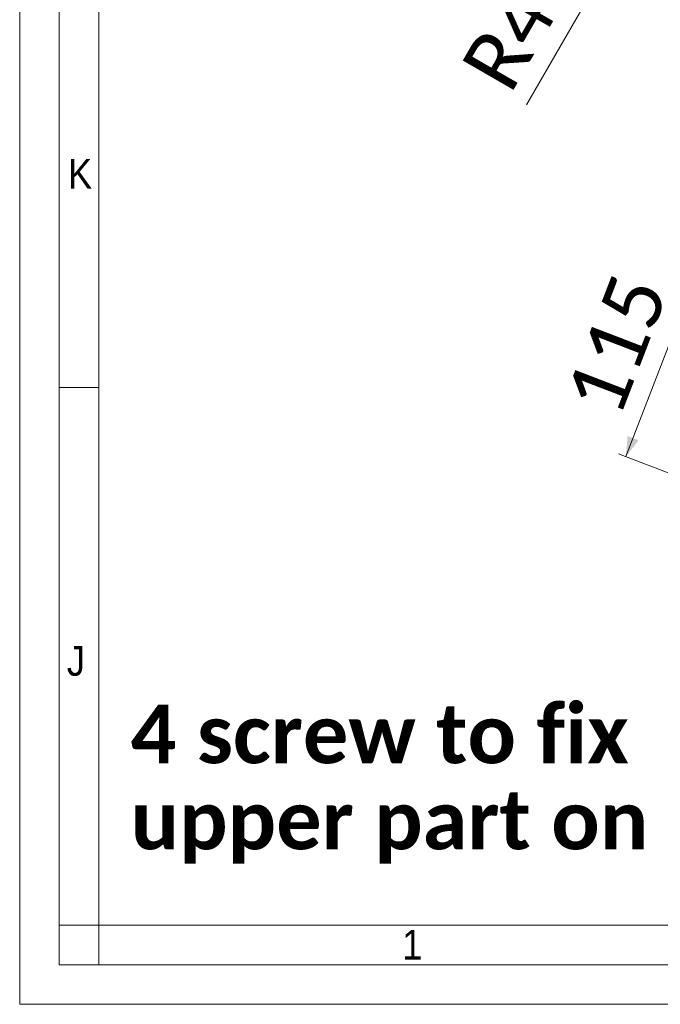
# Model space of a CAD drawing. Header units: millimetres. Extents: x 50 to 4179, y 50 to 2920.
# Tile 1 of 16: x 50 to 455, y 50 to 672. Entities that reach past the tile are written whole.
import ezdxf

# ---------------------------------------------------------------- set-up
doc = ezdxf.new("R2010")
doc.units = ezdxf.units.MM
doc.header["$LTSCALE"] = 5
doc.linetypes.add('SLD-Solido', pattern=[0])
doc.styles.add('SLDTEXTSTYLE0', font='CALIBRIB.TTF')
doc.styles.add('SLDTEXTSTYLE1', font='GOTHIC.TTF', dxfattribs={"width": 0.913})
doc.styles.add('SLDTEXTSTYLE4', font='CALIBRI.TTF')
doc.dimstyles.new('SLDDIMSTYLE0', dxfattribs={"dimtxt": 37.041667, "dimasz": 12.5, "dimexe": 0, "dimexo": 0.0625, "dimgap": 9.260417, "dimtad": 1, "dimrnd": 1e-09, "dimzin": 12, "dimdsep": 46, "dimtxsty": 'SLDTEXTSTYLE0', "dimsah": 1, "dimcen": 0.09, "dimadec": 0, "dimazin": 3, "dimtfac": 1, "dimtofl": 0, "dimtmove": 0, "dimatfit": 3, "dimfxl": 0, "dimfrac": 2, "dimtolj": 1, "dimtzin": 12, "dimarcsym": 0})
doc.dimstyles.new('SLDDIMSTYLE3', dxfattribs={"dimtxt": 37.041667, "dimasz": 12.5, "dimexe": 0, "dimexo": 0.0625, "dimgap": 9.260417, "dimtad": 1, "dimrnd": 1e-09, "dimzin": 12, "dimdsep": 46, "dimtxsty": 'SLDTEXTSTYLE0', "dimsah": 1, "dimcen": 0, "dimadec": 0, "dimazin": 3, "dimtfac": 1, "dimtofl": 0, "dimtmove": 0, "dimatfit": 3, "dimfxl": 0, "dimfrac": 2, "dimtolj": 1, "dimtzin": 12, "dimarcsym": 0})

# ---------------------------------------------------------------- blocks, each defined once
blk = doc.blocks.new('_D_8')
at = {"color": 7, "linetype": 'SLD-Solido', "lineweight": 0}
for q in [(467.07, 786.22), (370.3, 618.62)]:
    blk.add_line((447.07, 751.58), q, dxfattribs=at)
blk.add_solid([(447.07, 751.58), (437.57, 742.63), (444.06, 738.88)], dxfattribs=at)
at = {"color": 7, "linetype": 'SLD-Solido', "lineweight": 0, "insert": (328, 643.05), "char_height": 37.042, "attachment_point": 1, "rotation": 60, "style": 'SLDTEXTSTYLE4'}
blk.add_mtext('R40', dxfattribs=at)
blk = doc.blocks.new('_D_12')
at = {"color": 7, "linetype": 'SLD-Solido', "lineweight": 0}
for p, q in [((550.26, 474.53), (469.8, 505.42)), ((474.47, 503.62), (433.25, 396.26)), ((509.05, 367.17), (428.59, 398.05))]:
    blk.add_line(p, q, dxfattribs=at)
for points in [[(474.47, 503.62), (466.49, 493.3), (473.49, 490.61)], [(433.25, 396.26), (441.23, 406.59), (434.23, 409.28)]]:
    blk.add_solid(points, dxfattribs=at)
at = {"color": 7, "linetype": 'SLD-Solido', "lineweight": 0, "insert": (394.29, 432.58), "char_height": 37.042, "attachment_point": 1, "rotation": 69, "style": 'SLDTEXTSTYLE4'}
blk.add_mtext('115', dxfattribs=at)
blk = doc.blocks.new('SW_NOTE_7')
at = {"color": 0, "linetype": 'Continuous', "lineweight": 0, "char_height": 37.0417, "attachment_point": 1, "style": 'SLDTEXTSTYLE0'}
for s, insert in [('4 screw to fix', (-392.02, 69.59)), ('upper part on deck', (-392.02, 15.2))]:
    blk.add_mtext(s, dxfattribs=dict(at, insert=insert))

msp = doc.modelspace()

# ---------------------------------------------------------------- linework, layer by layer
at = {"color": 7, "linetype": 'SLD-Solido', "lineweight": 0}
for p, q in [((50, 2920), (50, 50)), ((75, 2895), (75, 75)), ((75, 440), (100, 440)), ((100, 100), (75, 100)), ((100, 75), (100, 100)), ((75, 75), (4130, 75)), ((50, 50), (4155, 50))]:
    msp.add_line(p, q, dxfattribs=at)
at = {"color": 7, "linetype": 'SLD-Solido', "lineweight": 15}
for p, q in [((100, 2870), (100, 100)), ((100, 100), (4105, 100))]:
    msp.add_line(p, q, dxfattribs=at)

# ---------------------------------------------------------------- block references
at = {"color": 7, "linetype": 'Continuous', "lineweight": 0}
msp.add_blockref('SW_NOTE_7', (512.176, 169.828), dxfattribs=at)

# ---------------------------------------------------------------- texts
at = {"color": 7, "linetype": 'Continuous', "lineweight": 0, "char_height": 18.81, "attachment_point": 1, "style": 'SLDTEXTSTYLE1'}
for s, insert in [('K', (80.486, 584.429)), ('J', (79.821, 276.521)), ('1', (291.717, 97.067))]:
    msp.add_mtext(s, dxfattribs=dict(at, insert=insert))

# ---------------------------------------------------------------- dimensions: what is measured, and where the dimension line sits
at = {"color": 7, "linetype": 'SLD-Solido', "lineweight": 0}
dim = msp.add_radius_dim(center=(467.066, 786.223), mpoint=(447.066, 751.582), dimstyle='SLDDIMSTYLE3', dxfattribs=at)
dim.commit()
dim.dimension.update_dxf_attribs({"geometry": '_D_8', "text_midpoint": (388.361, 649.901), "dimtype": 164})
dim = msp.add_linear_dim(base=(433.253, 396.262), p1=(554.93, 472.736), p2=(513.718, 365.375), angle=69, dimstyle='SLDDIMSTYLE0', dxfattribs=at)
dim.commit()
dim.dimension.update_dxf_attribs({"geometry": '_D_12', "text_midpoint": (453.859, 449.943), "dimtype": 160})

doc.saveas('drawing.dxf')
